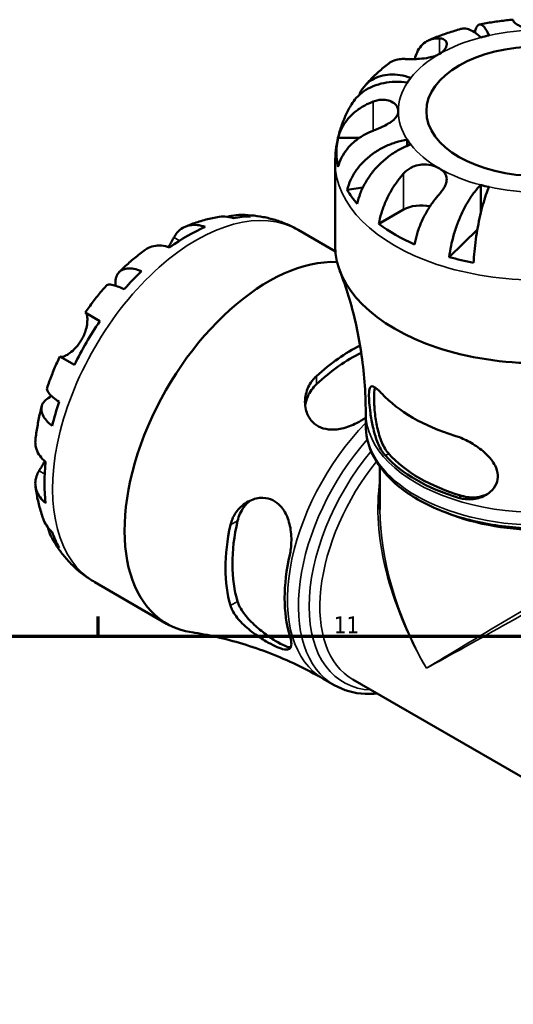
# Model space of a CAD drawing. Header units: millimetres. Extents: x -78 to 891, y -278 to 662.
# Tile 12 of 14: x 690 to 760, y 521 to 662. Entities that reach past the tile are written whole.
import ezdxf

# ---------------------------------------------------------------- set-up
doc = ezdxf.new("R2010")
doc.units = ezdxf.units.MM
for name, color, linetype, lineweight in [('Border (ANSI)', 7, 'Continuous', 70), ('Visible (ANSI)', 7, 'Continuous', 50), ('Visible Narrow (ANSI)', 7, 'Continuous', 35)]:
    doc.layers.add(name, color=color, linetype=linetype, lineweight=lineweight)
doc.styles.add('Note Text (ANSI)', font='tahoma.ttf')

# ---------------------------------------------------------------- blocks, each defined once
blk = doc.blocks.new('Borders Default Border')
at = {"layer": 'Border (ANSI)'}
blk.add_line((700.83, 574), (700.83, 576.8), dxfattribs=at)
at = {"layer": 'Border (ANSI)', "flags": 128}
blk.add_lwpolyline([(20, 20), (20, 574), (821, 574), (821, 20), (20, 20)], dxfattribs=at)
at = {"layer": 'Border (ANSI)', "color": 5, "true_color": 0x0000ff, "insert": (734.43, 574.4), "char_height": 2.4, "attachment_point": 7, "style": 'Note Text (ANSI)'}
blk.add_mtext('11', dxfattribs=at)

msp = doc.modelspace()

# ---------------------------------------------------------------- linework, layer by layer
at = {"layer": 'Visible (ANSI)'}
for p, q in [((760.03, 661.77), (760.03, 661.91)), ((735.03, 645.06), (738.09, 645.06)), ((744.91, 644.79), (744.91, 643.93)), ((734.63, 629.66), (734.63, 641.52)), ((738.57, 637.96), (736.34, 637.63)), ((755.39, 638.34), (755.39, 634.34)), ((740.86, 632.78), (744.39, 634.82)), ((754.91, 632), (750.89, 628.06)), ((729.34, 631.93), (734.66, 628.86)), ((698.97, 620.13), (701.07, 618.92)), ((697.47, 612.69), (695.37, 613.9)), ((738.98, 604.07), (738.98, 605.88)), ((741.01, 592.04), (741.01, 598.17)), ((700.34, 581.7), (710.6, 575.77)), ((732.93, 567.9), (734.49, 567.01)), ((737.13, 567.82), (764.02, 552.3))]:
    msp.add_line(p, q, dxfattribs=at)
for centre, major_axis, start_param, end_param in [((763.63, 648.86), (-20, 0), 5.073083, 5.137094), ((763.63, 648.86), (-20, 0), 5.858481, 5.922492), ((763.63, 642.99), (-28.82, 0), 6.157937, 6.408434), ((763.63, 648.86), (-20, 0), 0.360694, 0.424705), ((763.63, 642.99), (-28.82, 0), 0.327687, 0.457711), ((763.63, 648.86), (20, 0), 4.287684, 4.351695), ((746.94, 633.35), (3.6, 0), 1.226428, 2.356194), ((713.56, 607.55), (14.41, 24.96), 0.327687, 0.457711), ((713.56, 607.55), (-14.41, -24.96), 3.801742, 4.052239), ((763.63, 642.99), (-28.82, 0), 0.66015, 0.910647), ((763.63, 629.66), (-29, 0), 0, 3.141593), ((725.1, 600.89), (14.5, 25.11), 0.287019, 3.364435), ((763.63, 642.99), (-28.82, 0), 1.113086, 1.243109), ((713.56, 607.55), (-14.41, -24.96), 4.254678, 4.384702), ((713.56, 607.55), (-14.41, -24.96), 4.587141, 4.837637), ((736.94, 594.05), (12.69, 21.98), 0.716032, 1.066507), ((736.94, 594.05), (12, 20.79), 0.702374, 1.082982), ((763.63, 615.49), (25.35, 0), 3.63237, 4.221611), ((713.56, 607.55), (-14.41, -24.96), 5.040076, 5.1701), ((763.63, 606.34), (-24.65, 0), 0.482214, 1.088583), ((763.63, 606.34), (-24.01, 0), 0.473843, 1.096953), ((713.56, 607.55), (-14.41, -24.96), 5.372539, 5.623036), ((736.94, 594.05), (12.69, 21.98), 2.075085, 2.637304), ((736.94, 594.05), (12, 20.79), 2.058611, 2.653778), ((713.56, 607.55), (-14.41, -24.96), 5.825475, 5.955498), ((744.86, 589.48), (-12.33, -21.35), 5.208176, 5.787398)]:
    msp.add_ellipse(centre, major_axis=major_axis, ratio=0.57735, start_param=start_param, end_param=end_param, dxfattribs=at)
msp.add_ellipse((763.63, 648.86), major_axis=(16, 0), ratio=0.57735, dxfattribs=at)
for points, knots in [([(760.03, 661.91), (759.7, 661.89), (759.38, 661.86), (758.73, 661.79), (758.41, 661.75), (757.76, 661.67), (757.44, 661.62), (756.8, 661.52), (756.48, 661.47), (755.84, 661.36), (755.53, 661.3), (755.21, 661.23)], [2.4993603, 2.4993603, 2.4993603, 2.4993603, 2.5382791, 2.5382791, 2.5771979, 2.5771979, 2.6161166, 2.6161166, 2.6550354, 2.6550354, 2.6939542, 2.6939542, 2.6939542, 2.6939542]), ([(763.63, 660.41), (763.37, 660.41), (763.11, 660.43), (762.59, 660.49), (762.32, 660.54), (761.72, 660.7), (761.4, 660.81), (760.86, 661.05), (760.64, 661.17), (760.35, 661.37), (760.25, 661.45), (760.11, 661.59), (760.07, 661.65), (760.03, 661.73), (760.03, 661.75), (760.03, 661.77)], [0, 0, 0, 0, 0.0777495, 0.0777495, 0.1608191, 0.1608191, 0.277838, 0.277838, 0.3882896, 0.3882896, 0.4654296, 0.4654296, 0.5403543, 0.5403543, 0.579532, 0.579532, 0.579532, 0.579532]), ([(752.55, 660.59), (752.24, 660.51), (751.93, 660.42), (751.31, 660.23), (751, 660.13), (750.38, 659.92), (750.08, 659.81), (749.48, 659.59), (749.17, 659.48), (748.58, 659.24), (748.28, 659.11), (747.99, 658.99)], [2.8043578, 2.8043578, 2.8043578, 2.8043578, 2.8439882, 2.8439882, 2.8836185, 2.8836185, 2.9232489, 2.9232489, 2.9628793, 2.9628793, 3.0025097, 3.0025097, 3.0025097, 3.0025097]), ([(755.39, 659.39), (755.1, 659.66), (754.79, 659.92), (754.18, 660.32), (753.89, 660.47), (753.36, 660.63), (753.09, 660.67), (752.74, 660.64), (752.64, 660.62), (752.55, 660.59)], [4.0142509, 4.0142509, 4.0142509, 4.0142509, 4.1819549, 4.1819549, 4.3496588, 4.3496588, 4.5167189, 4.5167189, 4.5794658, 4.5794658, 4.5794658, 4.5794658]), ([(754.54, 660.09), (754.58, 660.28), (754.63, 660.45), (754.77, 660.82), (754.87, 660.99), (755.06, 661.19), (755.18, 661.25), (755.44, 661.23), (755.57, 661.16), (755.83, 660.93), (755.98, 660.75), (756.28, 660.28), (756.43, 659.98), (756.57, 659.67)], [0.3887382, 0.3887382, 0.3887382, 0.3887382, 0.4994944, 0.4994944, 0.6661487, 0.6661487, 0.8332087, 0.8332087, 1.0002688, 1.0002688, 1.1679728, 1.1679728, 1.3356767, 1.3356767, 1.3356767, 1.3356767]), ([(745.99, 656.3), (746.07, 656.66), (746.18, 656.98), (746.46, 657.59), (746.66, 657.91), (747.14, 658.46), (747.42, 658.68), (747.97, 659), (748.31, 659.13), (748.93, 659.24), (749.21, 659.26), (749.48, 659.25)], [0.1934012, 0.1934012, 0.1934012, 0.1934012, 0.3321515, 0.3321515, 0.4988882, 0.4988882, 0.6656248, 0.6656248, 0.8335114, 0.8335114, 0.9568737, 0.9568737, 0.9568737, 0.9568737]), ([(749.48, 659.25), (749.59, 659.25), (749.68, 659.24), (749.9, 659.2), (750.02, 659.16), (750.24, 659.04), (750.33, 658.97), (750.5, 658.74), (750.54, 658.58), (750.53, 658.18), (750.44, 657.94), (750.09, 657.46), (749.82, 657.22), (749.48, 657.03)], [-0.5764765, -0.5764765, -0.5764765, -0.5764765, -0.5296868, -0.5296868, -0.4605403, -0.4605403, -0.385624, -0.385624, -0.2773083, -0.2773083, -0.1425809, -0.1425809, 0, 0, 0, 0]), ([(744.39, 656.31), (744.12, 656.32), (743.84, 656.3), (743.22, 656.19), (742.88, 656.06), (742.49, 655.84), (742.38, 655.76), (742.28, 655.68)], [4.427884, 4.427884, 4.427884, 4.427884, 4.5512464, 4.5512464, 4.7191329, 4.7191329, 4.7846411, 4.7846411, 4.7846411, 4.7846411]), ([(749.48, 657.03), (749.29, 656.92), (749.07, 656.81), (748.57, 656.64), (748.29, 656.56), (747.56, 656.41), (747.09, 656.36), (746.32, 656.31), (746.01, 656.3), (745.5, 656.3), (745.29, 656.3), (744.9, 656.3), (744.71, 656.3), (744.49, 656.31), (744.44, 656.31), (744.39, 656.31)], [-2.4991326, -2.4991326, -2.4991326, -2.4991326, -2.4150544, -2.4150544, -2.3238473, -2.3238473, -2.1841143, -2.1841143, -2.0867477, -2.0867477, -2.0144067, -2.0144067, -1.9399427, -1.9399427, -1.916375, -1.916375, -1.916375, -1.916375]), ([(742.28, 655.68), (742.03, 655.49), (741.78, 655.3), (741.29, 654.89), (741.04, 654.68), (740.57, 654.26), (740.34, 654.04), (739.88, 653.59), (739.65, 653.36), (739.21, 652.89), (739, 652.65), (738.79, 652.4)], [3.2761543, 3.2761543, 3.2761543, 3.2761543, 3.3154134, 3.3154134, 3.3546725, 3.3546725, 3.3939317, 3.3939317, 3.4331908, 3.4331908, 3.47245, 3.47245, 3.47245, 3.47245]), ([(744.91, 652.94), (744.37, 653.02), (743.78, 653.06), (742.62, 653.04), (742.06, 652.98), (741.06, 652.78), (740.53, 652.63), (739.56, 652.22), (739.1, 651.97), (738.34, 651.44), (737.96, 651.12), (737.37, 650.47), (737.14, 650.15), (736.96, 649.84)], [4.0142509, 4.0142509, 4.0142509, 4.0142509, 4.1819549, 4.1819549, 4.3496588, 4.3496588, 4.5167189, 4.5167189, 4.6837789, 4.6837789, 4.8504333, 4.8504333, 4.9844878, 4.9844878, 4.9844878, 4.9844878]), ([(738.04, 651.16), (738.09, 651.29), (738.15, 651.41), (738.39, 651.89), (738.64, 652.24), (739.22, 652.87), (739.55, 653.14), (740.23, 653.55), (740.64, 653.73), (741.51, 653.98), (741.97, 654.05), (742.86, 654.1), (743.37, 654.08), (744.4, 653.92), (744.92, 653.79), (745.4, 653.62)], [0.278887, 0.278887, 0.278887, 0.278887, 0.33284, 0.33284, 0.499494, 0.499494, 0.666149, 0.666149, 0.833209, 0.833209, 1.000269, 1.000269, 1.167973, 1.167973, 1.335677, 1.335677, 1.335677, 1.335677]), ([(735.03, 645.06), (735.15, 645.53), (735.33, 645.99), (735.75, 646.82), (736.03, 647.26), (736.71, 648.08), (737.1, 648.46), (737.89, 649.1), (738.36, 649.42), (739.25, 649.9), (739.64, 650.08), (740.03, 650.23)], [0.1707531, 0.1707531, 0.1707531, 0.1707531, 0.3321515, 0.3321515, 0.4988882, 0.4988882, 0.6656248, 0.6656248, 0.8335114, 0.8335114, 0.9568737, 0.9568737, 0.9568737, 0.9568737]), ([(740.03, 650.23), (740.15, 650.28), (740.28, 650.32), (740.63, 650.42), (740.86, 650.46), (741.32, 650.51), (741.55, 650.51), (742.08, 650.45), (742.36, 650.37), (742.93, 650.1), (743.18, 649.89), (743.53, 649.41), (743.63, 649.14), (743.63, 648.86)], [-0.5800481, -0.5800481, -0.5800481, -0.5800481, -0.5384523, -0.5384523, -0.4638379, -0.4638379, -0.3862639, -0.3862639, -0.2784027, -0.2784027, -0.1427791, -0.1427791, 0, 0, 0, 0]), ([(736.96, 649.84), (736.67, 649.35), (736.4, 648.85), (735.92, 647.82), (735.7, 647.28), (735.32, 646.18), (735.16, 645.62), (734.9, 644.47), (734.8, 643.89), (734.66, 642.71), (734.63, 642.11), (734.63, 641.52)], [3.5976223, 3.5976223, 3.5976223, 3.5976223, 3.663496, 3.663496, 3.7293697, 3.7293697, 3.7952434, 3.7952434, 3.8611171, 3.8611171, 3.9269908, 3.9269908, 3.9269908, 3.9269908]), ([(743.63, 648.86), (743.63, 648.71), (743.6, 648.57), (743.48, 648.26), (743.39, 648.11), (743.11, 647.75), (742.88, 647.55), (742.36, 647.17), (742.07, 647), (741.53, 646.72), (741.3, 646.61), (740.84, 646.4), (740.61, 646.3), (740.26, 646.16), (740.14, 646.12), (740.03, 646.07)], [0, 0, 0, 0, 0.0777495, 0.0777495, 0.1608191, 0.1608191, 0.277838, 0.277838, 0.3882896, 0.3882896, 0.4654296, 0.4654296, 0.5403543, 0.5403543, 0.579532, 0.579532, 0.579532, 0.579532]), ([(740.03, 646.07), (739.64, 645.92), (739.25, 645.74), (738.36, 645.26), (737.89, 644.94), (737.1, 644.3), (736.71, 643.92), (736.03, 643.1), (735.75, 642.66), (735.33, 641.83), (735.15, 641.38), (735.03, 640.91)], [4.4278875, 4.4278875, 4.4278875, 4.4278875, 4.5512498, 4.5512498, 4.7191364, 4.7191364, 4.885873, 4.885873, 5.0526097, 5.0526097, 5.2140081, 5.2140081, 5.2140081, 5.2140081]), ([(736.34, 637.63), (736.46, 638.12), (736.63, 638.6), (737.03, 639.49), (737.31, 639.97), (737.96, 640.89), (738.34, 641.33), (739.1, 642.09), (739.56, 642.47), (740.53, 643.17), (741.06, 643.48), (742.06, 643.98), (742.62, 644.21), (743.78, 644.58), (744.37, 644.71), (744.91, 644.79)], [0.170746, 0.170746, 0.170746, 0.170746, 0.33284, 0.33284, 0.499494, 0.499494, 0.666149, 0.666149, 0.833209, 0.833209, 1.000269, 1.000269, 1.167973, 1.167973, 1.335677, 1.335677, 1.335677, 1.335677]), ([(745.4, 644.11), (744.92, 643.94), (744.4, 643.72), (743.37, 643.18), (742.86, 642.85), (741.97, 642.2), (741.51, 641.81), (740.64, 640.97), (740.23, 640.51), (739.55, 639.64), (739.22, 639.14), (738.64, 638.12), (738.39, 637.6), (738.03, 636.65), (737.88, 636.14), (737.77, 635.63)], [4.014251, 4.014251, 4.014251, 4.014251, 4.181955, 4.181955, 4.349659, 4.349659, 4.516719, 4.516719, 4.683779, 4.683779, 4.850433, 4.850433, 5.017088, 5.017088, 5.179182, 5.179182, 5.179182, 5.179182]), ([(744.39, 639.98), (744.49, 640.1), (744.6, 640.21), (744.89, 640.46), (745.07, 640.59), (745.48, 640.84), (745.71, 640.94), (746.28, 641.15), (746.64, 641.22), (747.45, 641.28), (747.89, 641.24), (748.75, 641.05), (749.15, 640.89), (749.48, 640.7)], [-0.5764765, -0.5764765, -0.5764765, -0.5764765, -0.5296868, -0.5296868, -0.4605403, -0.4605403, -0.385624, -0.385624, -0.2773083, -0.2773083, -0.1425809, -0.1425809, 0, 0, 0, 0]), ([(749.48, 640.7), (749.68, 640.59), (749.86, 640.46), (750.16, 640.17), (750.29, 640.01), (750.52, 639.57), (750.56, 639.28), (750.5, 638.74), (750.43, 638.51), (750.25, 638.1), (750.15, 637.93), (749.91, 637.57), (749.78, 637.39), (749.58, 637.16), (749.53, 637.1), (749.48, 637.04)], [-2.4991326, -2.4991326, -2.4991326, -2.4991326, -2.4150544, -2.4150544, -2.3238473, -2.3238473, -2.1841143, -2.1841143, -2.0867477, -2.0867477, -2.0144067, -2.0144067, -1.9399427, -1.9399427, -1.916375, -1.916375, -1.916375, -1.916375]), ([(740.86, 632.78), (740.95, 633.3), (741.07, 633.83), (741.37, 634.83), (741.57, 635.38), (742.05, 636.48), (742.32, 637.02), (742.88, 637.99), (743.22, 638.5), (743.84, 639.34), (744.12, 639.68), (744.39, 639.98)], [0.1707531, 0.1707531, 0.1707531, 0.1707531, 0.3321515, 0.3321515, 0.4988882, 0.4988882, 0.6656248, 0.6656248, 0.8335114, 0.8335114, 0.9568737, 0.9568737, 0.9568737, 0.9568737]), ([(750.89, 628.06), (750.95, 628.59), (751.04, 629.14), (751.26, 630.17), (751.4, 630.76), (751.74, 631.91), (751.94, 632.49), (752.34, 633.52), (752.58, 634.07), (753.09, 635.13), (753.36, 635.63), (753.89, 636.49), (754.18, 636.93), (754.79, 637.72), (755.1, 638.07), (755.39, 638.34)], [0.170746, 0.170746, 0.170746, 0.170746, 0.33284, 0.33284, 0.499494, 0.499494, 0.666149, 0.666149, 0.833209, 0.833209, 1.000269, 1.000269, 1.167973, 1.167973, 1.335677, 1.335677, 1.335677, 1.335677]), ([(756.57, 638.06), (756.43, 637.75), (756.28, 637.36), (755.98, 636.5), (755.83, 636.02), (755.57, 635.1), (755.44, 634.57), (755.18, 633.45), (755.06, 632.87), (754.87, 631.79), (754.77, 631.19), (754.6, 629.99), (754.53, 629.39), (754.43, 628.33), (754.38, 627.77), (754.35, 627.23)], [4.014251, 4.014251, 4.014251, 4.014251, 4.181955, 4.181955, 4.349659, 4.349659, 4.516719, 4.516719, 4.683779, 4.683779, 4.850433, 4.850433, 5.017088, 5.017088, 5.179182, 5.179182, 5.179182, 5.179182]), ([(749.48, 637.04), (749.21, 636.74), (748.93, 636.4), (748.31, 635.56), (747.97, 635.05), (747.42, 634.08), (747.14, 633.54), (746.66, 632.44), (746.46, 631.89), (746.16, 630.89), (746.04, 630.36), (745.95, 629.84)], [4.427884, 4.427884, 4.427884, 4.427884, 4.5512464, 4.5512464, 4.7191329, 4.7191329, 4.8858696, 4.8858696, 5.0526063, 5.0526063, 5.2140047, 5.2140047, 5.2140047, 5.2140047]), ([(713.24, 632.39), (713.53, 632.51), (713.83, 632.63), (714.42, 632.85), (714.72, 632.96), (715.33, 633.15), (715.63, 633.25), (716.25, 633.42), (716.56, 633.5), (717.19, 633.64), (717.51, 633.71), (717.83, 633.77)], [0.1345616, 0.1345616, 0.1345616, 0.1345616, 0.1738208, 0.1738208, 0.2130799, 0.2130799, 0.252339, 0.252339, 0.2915982, 0.2915982, 0.3308573, 0.3308573, 0.3308573, 0.3308573]), ([(720.12, 633.61), (719.69, 633.74), (719.26, 633.82), (718.54, 633.85), (718.18, 633.83), (717.83, 633.77)], [0.1707461, 0.1707461, 0.1707461, 0.1707461, 0.33284, 0.33284, 0.4723692, 0.4723692, 0.4723692, 0.4723692]), ([(719.27, 633.8), (719.46, 633.86), (719.64, 633.9), (720.31, 634.05), (720.79, 634.08), (721.66, 634.05), (722.12, 633.98), (722.57, 633.86)], [4.7851693, 4.7851693, 4.7851693, 4.7851693, 4.8504333, 4.8504333, 5.0170876, 5.0170876, 5.1791816, 5.1791816, 5.1791816, 5.1791816]), ([(720.97, 634.07), (721.53, 634.08), (722.09, 634.06), (723.23, 633.96), (723.81, 633.88), (724.95, 633.66), (725.52, 633.52), (726.64, 633.17), (727.2, 632.97), (728.29, 632.5), (728.82, 632.23), (729.34, 631.93)], [0.4560297, 0.4560297, 0.4560297, 0.4560297, 0.5219034, 0.5219034, 0.5877771, 0.5877771, 0.6536508, 0.6536508, 0.7195245, 0.7195245, 0.7853982, 0.7853982, 0.7853982, 0.7853982]), ([(711.64, 630.87), (711.77, 631.11), (711.92, 631.34), (712.34, 631.82), (712.61, 632.05), (713.17, 632.37), (713.5, 632.5), (714.21, 632.64), (714.59, 632.66), (715.31, 632.59), (715.7, 632.5), (716.11, 632.37)], [4.427884, 4.427884, 4.427884, 4.427884, 4.5512464, 4.5512464, 4.7191329, 4.7191329, 4.8858696, 4.8858696, 5.0526063, 5.0526063, 5.2140047, 5.2140047, 5.2140047, 5.2140047]), ([(710.85, 629.48), (710.91, 629.58), (710.97, 629.68), (711.12, 629.93), (711.2, 630.08), (711.36, 630.36), (711.43, 630.49), (711.54, 630.7), (711.59, 630.79), (711.64, 630.87)], [0.3804075, 0.3804075, 0.3804075, 0.3804075, 0.4175446, 0.4175446, 0.4777493, 0.4777493, 0.5327624, 0.5327624, 0.5768127, 0.5768127, 0.5768127, 0.5768127]), ([(711.02, 629.43), (710.61, 629.56), (710.21, 629.65), (709.5, 629.72), (709.12, 629.71), (708.41, 629.56), (708.08, 629.44), (707.71, 629.22), (707.62, 629.16), (707.53, 629.09)], [0.1707531, 0.1707531, 0.1707531, 0.1707531, 0.3321515, 0.3321515, 0.4988882, 0.4988882, 0.6656248, 0.6656248, 0.7208825, 0.7208825, 0.7208825, 0.7208825]), ([(703.85, 625.94), (704.08, 626.17), (704.32, 626.4), (704.79, 626.84), (705.03, 627.06), (705.52, 627.49), (705.76, 627.7), (706.26, 628.11), (706.51, 628.31), (707.01, 628.71), (707.27, 628.9), (707.53, 629.09)], [5.9459504, 5.9459504, 5.9459504, 5.9459504, 5.9855808, 5.9855808, 6.0252112, 6.0252112, 6.0648416, 6.0648416, 6.104472, 6.104472, 6.1441024, 6.1441024, 6.1441024, 6.1441024]), ([(703.29, 623.97), (703.29, 623.99), (703.29, 624.01), (703.27, 624.4), (703.29, 624.72), (703.41, 625.26), (703.52, 625.52), (703.81, 625.94), (704.01, 626.1), (704.42, 626.32), (704.69, 626.4), (705.28, 626.45), (705.61, 626.43), (706.25, 626.3), (706.62, 626.2), (707, 626.04)], [4.173107, 4.173107, 4.173107, 4.173107, 4.181955, 4.181955, 4.349659, 4.349659, 4.516719, 4.516719, 4.683779, 4.683779, 4.850433, 4.850433, 5.017088, 5.017088, 5.179182, 5.179182, 5.179182, 5.179182]), ([(738.98, 605.88), (738.98, 607.35), (738.92, 608.81), (738.7, 611.71), (738.54, 613.14), (738.11, 615.95), (737.85, 617.32), (737.25, 619.98), (736.9, 621.27), (736.15, 623.74), (735.74, 624.92), (735.31, 626.04)], [3.9269908, 3.9269908, 3.9269908, 3.9269908, 3.9705503, 3.9705503, 4.0141098, 4.0141098, 4.0576693, 4.0576693, 4.1012288, 4.1012288, 4.1447883, 4.1447883, 4.1447883, 4.1447883]), ([(698.97, 620.13), (699.16, 620.4), (699.35, 620.66), (699.73, 621.19), (699.92, 621.45), (700.32, 621.97), (700.52, 622.22), (700.92, 622.73), (701.13, 622.98), (701.55, 623.47), (701.76, 623.72), (701.97, 623.96)], [5.640953, 5.640953, 5.640953, 5.640953, 5.6798717, 5.6798717, 5.7187905, 5.7187905, 5.7577093, 5.7577093, 5.7966281, 5.7966281, 5.8355469, 5.8355469, 5.8355469, 5.8355469]), ([(704.56, 623.46), (704.19, 623.64), (703.86, 623.78), (703.29, 623.98), (703.01, 624.06), (702.54, 624.14), (702.35, 624.14), (702.12, 624.07), (702.03, 624.03), (701.97, 623.96)], [0.1707461, 0.1707461, 0.1707461, 0.1707461, 0.33284, 0.33284, 0.4994944, 0.4994944, 0.6661487, 0.6661487, 0.7889154, 0.7889154, 0.7889154, 0.7889154]), ([(698.47, 616.26), (698.6, 616.49), (698.72, 616.72), (698.92, 617.2), (699.01, 617.46), (699.18, 618.06), (699.24, 618.39), (699.3, 618.98), (699.3, 619.23), (699.28, 619.58), (699.26, 619.7), (699.21, 619.89), (699.18, 619.96), (699.13, 620.03), (699.11, 620.05), (699.09, 620.06)], [0, 0, 0, 0, 0.0777495, 0.0777495, 0.1608191, 0.1608191, 0.277838, 0.277838, 0.3882896, 0.3882896, 0.4654296, 0.4654296, 0.5403543, 0.5403543, 0.579532, 0.579532, 0.579532, 0.579532]), ([(695.49, 613.83), (695.51, 613.81), (695.54, 613.81), (695.63, 613.8), (695.7, 613.81), (695.9, 613.86), (696.01, 613.91), (696.33, 614.06), (696.54, 614.19), (697.05, 614.56), (697.35, 614.83), (697.95, 615.47), (698.23, 615.85), (698.47, 616.26)], [-0.5800481, -0.5800481, -0.5800481, -0.5800481, -0.5384523, -0.5384523, -0.4638379, -0.4638379, -0.3862639, -0.3862639, -0.2784027, -0.2784027, -0.1427791, -0.1427791, 0, 0, 0, 0]), ([(693.55, 609.38), (693.66, 609.69), (693.76, 609.99), (693.98, 610.6), (694.1, 610.91), (694.33, 611.51), (694.45, 611.81), (694.7, 612.41), (694.83, 612.71), (695.1, 613.3), (695.23, 613.6), (695.37, 613.9)], [5.1600274, 5.1600274, 5.1600274, 5.1600274, 5.1989462, 5.1989462, 5.237865, 5.237865, 5.2767838, 5.2767838, 5.3157026, 5.3157026, 5.3546213, 5.3546213, 5.3546213, 5.3546213]), ([(738.98, 605.17), (738.58, 604.88), (738.14, 604.62), (737.02, 604.05), (736.31, 603.77), (734.94, 603.46), (734.28, 603.41), (733.16, 603.54), (732.69, 603.67), (731.85, 604.11), (731.49, 604.41), (730.83, 605.22), (730.58, 605.76), (730.28, 607.03), (730.28, 607.79), (730.61, 609.18), (730.9, 609.82), (731.52, 610.64), (731.73, 610.87), (731.96, 611.09)], [-1.839597, -1.839597, -1.839597, -1.839597, -1.687734, -1.687734, -1.461499, -1.461499, -1.254432, -1.254432, -1.08756, -1.08756, -0.920029, -0.920029, -0.709515, -0.709515, -0.451736, -0.451736, -0.213804, -0.213804, -0.110063, -0.110063, -0.110063, -0.110063]), ([(730.35, 606.84), (730.41, 607.29), (730.53, 607.75), (731.01, 608.84), (731.45, 609.44), (731.96, 609.92)], [2.234597, 2.234597, 2.234597, 2.234597, 2.3915298, 2.3915298, 2.620779, 2.620779, 2.620779, 2.620779]), ([(741.79, 599.74), (741.68, 599.86), (741.58, 599.98), (741.15, 600.57), (740.86, 601.14), (740.37, 602.4), (740.17, 603.1), (739.86, 604.48), (739.74, 605.16), (739.58, 606.34), (739.53, 606.84), (739.46, 607.75), (739.44, 608.15), (739.45, 608.88), (739.49, 609.18), (739.65, 609.6), (739.81, 609.68), (740.24, 609.53), (740.51, 609.34), (740.98, 608.9), (741.12, 608.75), (741.27, 608.59)], [-1.976074, -1.976074, -1.976074, -1.976074, -1.908128, -1.908128, -1.683121, -1.683121, -1.457924, -1.457924, -1.253861, -1.253861, -1.088569, -1.088569, -0.920558, -0.920558, -0.713653, -0.713653, -0.453841, -0.453841, -0.214599, -0.214599, -0.118008, -0.118008, -0.118008, -0.118008]), ([(694.27, 603.98), (693.94, 604.24), (693.67, 604.51), (693.24, 605), (693.05, 605.27), (692.8, 605.81), (692.74, 606.08), (692.72, 606.55), (692.76, 606.8), (692.98, 607.27), (693.15, 607.49), (693.56, 607.86), (693.83, 608.04), (694.17, 608.21), (694.19, 608.22), (694.2, 608.23)], [0.170746, 0.170746, 0.170746, 0.170746, 0.33284, 0.33284, 0.499494, 0.499494, 0.666149, 0.666149, 0.833209, 0.833209, 1.000269, 1.000269, 1.167973, 1.167973, 1.176821, 1.176821, 1.176821, 1.176821]), ([(693.55, 609.38), (693.53, 609.3), (693.53, 609.2), (693.59, 608.97), (693.69, 608.8), (693.99, 608.43), (694.2, 608.23), (694.66, 607.84), (694.95, 607.62), (695.28, 607.39)], [4.5610122, 4.5610122, 4.5610122, 4.5610122, 4.6837789, 4.6837789, 4.8504333, 4.8504333, 5.0170876, 5.0170876, 5.1791816, 5.1791816, 5.1791816, 5.1791816]), ([(742.26, 600.02), (741.91, 600.41), (741.57, 600.97), (741.01, 602.27), (740.79, 603.02), (740.48, 604.44), (740.36, 605.2), (740.21, 606.67), (740.17, 607.37), (740.17, 608.53), (740.21, 609.04), (740.29, 609.43), (740.29, 609.45), (740.29, 609.47)], [0.854537, 0.854537, 0.854537, 0.854537, 1.085289, 1.085289, 1.316041, 1.316041, 1.528727, 1.528727, 1.741413, 1.741413, 1.954099, 1.954099, 1.965515, 1.965515, 1.965515, 1.965515]), ([(691.89, 602.01), (691.92, 602.32), (691.96, 602.64), (692.06, 603.28), (692.11, 603.6), (692.22, 604.23), (692.28, 604.55), (692.4, 605.18), (692.47, 605.5), (692.62, 606.13), (692.7, 606.45), (692.78, 606.76)], [4.8514719, 4.8514719, 4.8514719, 4.8514719, 4.8911023, 4.8911023, 4.9307327, 4.9307327, 4.9703631, 4.9703631, 5.0099935, 5.0099935, 5.0496239, 5.0496239, 5.0496239, 5.0496239]), ([(788.28, 604.07), (788.28, 602.55), (787.88, 601.03), (786.36, 598.12), (785.2, 596.74), (782.19, 594.2), (780.3, 593.07), (776.03, 591.23), (773.64, 590.51), (768.61, 589.57), (765.98, 589.33), (760.72, 589.37), (758.1, 589.64), (753.13, 590.64), (750.77, 591.39), (746.56, 593.29), (744.7, 594.45), (741.7, 597.11), (740.55, 598.6), (739.27, 601.44), (738.98, 602.76), (738.98, 604.07)], [5.497787, 5.497787, 5.497787, 5.497787, 5.790907, 5.790907, 6.099902, 6.099902, 6.425668, 6.425668, 6.753546, 6.753546, 7.080107, 7.080107, 7.406104, 7.406104, 7.732744, 7.732744, 8.06068, 8.06068, 8.385837, 8.385837, 8.63938, 8.63938, 8.63938, 8.63938]), ([(751.68, 602.58), (751.9, 602.51), (752.11, 602.44), (752.98, 602.1), (753.63, 601.79), (754.95, 600.99), (755.61, 600.5), (756.7, 599.45), (757.13, 598.9), (757.64, 597.87), (757.78, 597.42), (757.83, 596.54), (757.77, 596.13), (757.43, 595.29), (757.13, 594.89), (756.29, 594.15), (755.72, 593.85), (754.42, 593.49), (753.7, 593.45), (752.71, 593.6), (752.45, 593.65), (752.19, 593.73)], [-1.99531, -1.99531, -1.99531, -1.99531, -1.921678, -1.921678, -1.705579, -1.705579, -1.4589, -1.4589, -1.230569, -1.230569, -1.056806, -1.056806, -0.894172, -0.894172, -0.701261, -0.701261, -0.468088, -0.468088, -0.223748, -0.223748, -0.136345, -0.136345, -0.136345, -0.136345]), ([(691.89, 602.01), (691.88, 601.89), (691.87, 601.78), (691.87, 601.36), (691.92, 601.01), (692.15, 600.32), (692.33, 599.98), (692.75, 599.4), (693.02, 599.1), (693.35, 598.82)], [4.6638752, 4.6638752, 4.6638752, 4.6638752, 4.7191329, 4.7191329, 4.8858696, 4.8858696, 5.0526063, 5.0526063, 5.2140047, 5.2140047, 5.2140047, 5.2140047]), ([(692.4, 597.56), (692.46, 597.64), (692.51, 597.74), (692.66, 597.98), (692.76, 598.14), (692.96, 598.49), (693.08, 598.69), (693.2, 598.91), (693.2, 598.92), (693.21, 598.94)], [-0.5764765, -0.5764765, -0.5764765, -0.5764765, -0.5296868, -0.5296868, -0.4605403, -0.4605403, -0.385624, -0.385624, -0.380387, -0.380387, -0.380387, -0.380387]), ([(693.35, 592.94), (693.02, 593.22), (692.75, 593.52), (692.33, 594.11), (692.15, 594.44), (691.92, 595.13), (691.87, 595.48), (691.87, 596.12), (691.93, 596.48), (692.14, 597.07), (692.26, 597.32), (692.4, 597.56)], [0.1707531, 0.1707531, 0.1707531, 0.1707531, 0.3321515, 0.3321515, 0.4988882, 0.4988882, 0.6656248, 0.6656248, 0.8335114, 0.8335114, 0.9568737, 0.9568737, 0.9568737, 0.9568737]), ([(692.99, 590.75), (692.88, 591.05), (692.78, 591.36), (692.59, 591.98), (692.5, 592.29), (692.34, 592.91), (692.27, 593.22), (692.14, 593.84), (692.08, 594.16), (691.98, 594.78), (691.93, 595.1), (691.89, 595.41)], [4.3815317, 4.3815317, 4.3815317, 4.3815317, 4.4207908, 4.4207908, 4.4600499, 4.4600499, 4.4993091, 4.4993091, 4.5385682, 4.5385682, 4.5778274, 4.5778274, 4.5778274, 4.5778274]), ([(756.38, 594.27), (755.91, 594.04), (755.37, 593.88), (754.1, 593.73), (753.35, 593.8), (752.67, 594.01)], [0.4731331, 0.4731331, 0.4731331, 0.4731331, 0.6561236, 0.6561236, 0.8868752, 0.8868752, 0.8868752, 0.8868752]), ([(719.7, 589.85), (719.75, 590.06), (719.81, 590.28), (720.09, 591.06), (720.4, 591.58), (721.25, 592.58), (721.83, 593.02), (723.05, 593.58), (723.69, 593.73), (724.82, 593.7), (725.29, 593.59), (726.15, 593.17), (726.52, 592.89), (727.23, 592.12), (727.53, 591.61), (728.05, 590.37), (728.23, 589.62), (728.41, 588.06), (728.4, 587.24), (728.27, 586.16), (728.22, 585.87), (728.15, 585.58)], [-1.981487, -1.981487, -1.981487, -1.981487, -1.908905, -1.908905, -1.704846, -1.704846, -1.457872, -1.457872, -1.226866, -1.226866, -1.051154, -1.051154, -0.888186, -0.888186, -0.697121, -0.697121, -0.466121, -0.466121, -0.223114, -0.223114, -0.128291, -0.128291, -0.128291, -0.128291]), ([(720.71, 590.43), (720.87, 591.12), (721.17, 591.8), (721.87, 592.75), (722.21, 593.09), (722.57, 593.36)], [-0.8837358, -0.8837358, -0.8837358, -0.8837358, -0.6544867, -0.6544867, -0.4975538, -0.4975538, -0.4975538, -0.4975538]), ([(692.99, 590.75), (693.11, 590.41), (693.27, 590.09), (693.67, 589.48), (693.94, 589.14), (694.27, 588.84)], [4.8775584, 4.8775584, 4.8775584, 4.8775584, 5.0170876, 5.0170876, 5.1791816, 5.1791816, 5.1791816, 5.1791816]), ([(695.28, 586.6), (694.95, 586.92), (694.66, 587.29), (694.2, 588.03), (693.99, 588.46), (693.78, 589.11), (693.73, 589.29), (693.69, 589.48)], [0.1707461, 0.1707461, 0.1707461, 0.1707461, 0.33284, 0.33284, 0.4994944, 0.4994944, 0.5647583, 0.5647583, 0.5647583, 0.5647583]), ([(700.34, 581.7), (699.82, 582), (699.32, 582.33), (698.37, 583.03), (697.91, 583.41), (697.05, 584.21), (696.64, 584.64), (695.88, 585.51), (695.53, 585.97), (694.87, 586.91), (694.57, 587.39), (694.3, 587.88)], [3.9269908, 3.9269908, 3.9269908, 3.9269908, 3.9928645, 3.9928645, 4.0587382, 4.0587382, 4.1246119, 4.1246119, 4.1904856, 4.1904856, 4.2563593, 4.2563593, 4.2563593, 4.2563593]), ([(728.29, 572.39), (728.15, 572.39), (727.99, 572.42), (727.43, 572.6), (726.97, 572.82), (725.96, 573.4), (725.37, 573.79), (724.19, 574.66), (723.59, 575.15), (722.53, 576.14), (722, 576.71), (721.17, 577.85), (720.87, 578.43), (720.71, 578.93)], [1.409797, 1.409797, 1.409797, 1.409797, 1.524424, 1.524424, 1.737043, 1.737043, 1.949662, 1.949662, 2.162281, 2.162281, 2.39153, 2.39153, 2.620779, 2.620779, 2.620779, 2.620779]), ([(728.15, 574.09), (728.2, 573.95), (728.23, 573.81), (728.37, 573.26), (728.4, 572.91), (728.33, 572.37), (728.21, 572.19), (727.79, 572.04), (727.51, 572.05), (726.84, 572.24), (726.49, 572.38), (725.68, 572.75), (725.25, 572.98), (724.21, 573.58), (723.62, 573.96), (722.37, 574.88), (721.72, 575.44), (720.67, 576.54), (720.26, 577.1), (719.86, 577.88), (719.77, 578.12), (719.7, 578.35)], [-1.962377, -1.962377, -1.962377, -1.962377, -1.897909, -1.897909, -1.687734, -1.687734, -1.461499, -1.461499, -1.254432, -1.254432, -1.08756, -1.08756, -0.920029, -0.920029, -0.709515, -0.709515, -0.451736, -0.451736, -0.213804, -0.213804, -0.110063, -0.110063, -0.110063, -0.110063]), ([(714.17, 574.54), (715.31, 574.37), (716.5, 574.15), (718.94, 573.6), (720.19, 573.27), (722.73, 572.5), (724.01, 572.06), (726.59, 571.06), (727.88, 570.51), (730.43, 569.28), (731.69, 568.62), (732.93, 567.9)], [3.7041489, 3.7041489, 3.7041489, 3.7041489, 3.7487172, 3.7487172, 3.7932856, 3.7932856, 3.837854, 3.837854, 3.8824224, 3.8824224, 3.9269908, 3.9269908, 3.9269908, 3.9269908]), ([(734.49, 567.01), (735.8, 566.25), (737.31, 565.83), (739.47, 565.74), (740.04, 565.76), (740.61, 565.81)], [2.3561945, 2.3561945, 2.3561945, 2.3561945, 2.6493146, 2.6493146, 2.751358, 2.751358, 2.751358, 2.751358])]:
    msp.add_open_spline(points, degree=3, knots=knots, dxfattribs=at)
at = {"layer": 'Visible Narrow (ANSI)'}
for p, q in [((749.48, 659.25), (749.48, 657.03)), ((740.03, 650.23), (740.03, 646.07)), ((744.39, 639.98), (744.39, 634.82)), ((711.64, 630.87), (712.45, 630.4)), ((731.96, 611.09), (731.96, 609.92)), ((741.79, 599.74), (742.26, 600.02)), ((692.4, 597.56), (693.22, 597.09)), ((752.67, 594.01), (752.19, 593.73)), ((720.71, 590.43), (719.7, 589.85)), ((719.7, 578.35), (720.71, 578.93))]:
    msp.add_line(p, q, dxfattribs=at)
for centre, major_axis, ratio, start_param, end_param in [((763.63, 648.86), (-20, 0), 0.57735, 4.712389, 5.073083), ((763.63, 648.86), (-20, 0), 0.57735, 5.137094, 5.497787), ((763.63, 648.86), (-20, 0), 0.57735, 5.497787, 5.858481), ((763.63, 648.86), (-20, 0), 0.57735, 5.922492, 6.283185), ((763.63, 648.86), (-20, 0), 0.57735, 0, 0.360694), ((763.63, 648.86), (20, 0), 0.57735, 3.566297, 3.926991), ((763.63, 641.52), (-29, 0), 0.57735, 0, 3.141593), ((763.63, 648.86), (20, 0), 0.57735, 3.926991, 4.287684), ((763.63, 648.86), (20, 0), 0.57735, 4.351695, 4.712389), ((714.84, 606.81), (14.5, 25.11), 0.57735, 0, 3.141593), ((763.63, 605.88), (-24.65, 0), 0.57735, 0, 3.141593), ((745.26, 589.25), (-12.32, -21.35), 0.57735, 4.295535, 6.283185), ((763.63, 604.07), (24.65, 0), 0.57735, 3.141593, 6.283185), ((746.81, 588.35), (-12.32, -21.35), 0.57735, 4.378811, 6.283185), ((747.63, 587.88), (-11.82, -20.47), 0.57735, 4.417306, 6.577314), ((748.44, 587.41), (-11.31, -19.59), 0.57735, 4.444693, 6.283185), ((763.63, 578.65), (-16.5, 27.88), 0.569997, 0.606792, 1.564626), ((763.63, 578.65), (-15.9, 28.23), 0.569997, 0.791569, 1.576967), ((763.63, 602.19), (22.62, 0), 0.57735, 4.057573, 5.367205), ((763.63, 578.65), (-22.62, -13.4), 0.01096, 4.308191, 5.491296), ((763.63, 578.65), (22.91, 12.89), 0.01096, 3.933482, 5.116587)]:
    msp.add_ellipse(centre, major_axis=major_axis, ratio=ratio, start_param=start_param, end_param=end_param, dxfattribs=at)

# ---------------------------------------------------------------- block references
msp.add_blockref('Borders Default Border', (0, 0))

doc.saveas('drawing.dxf')
